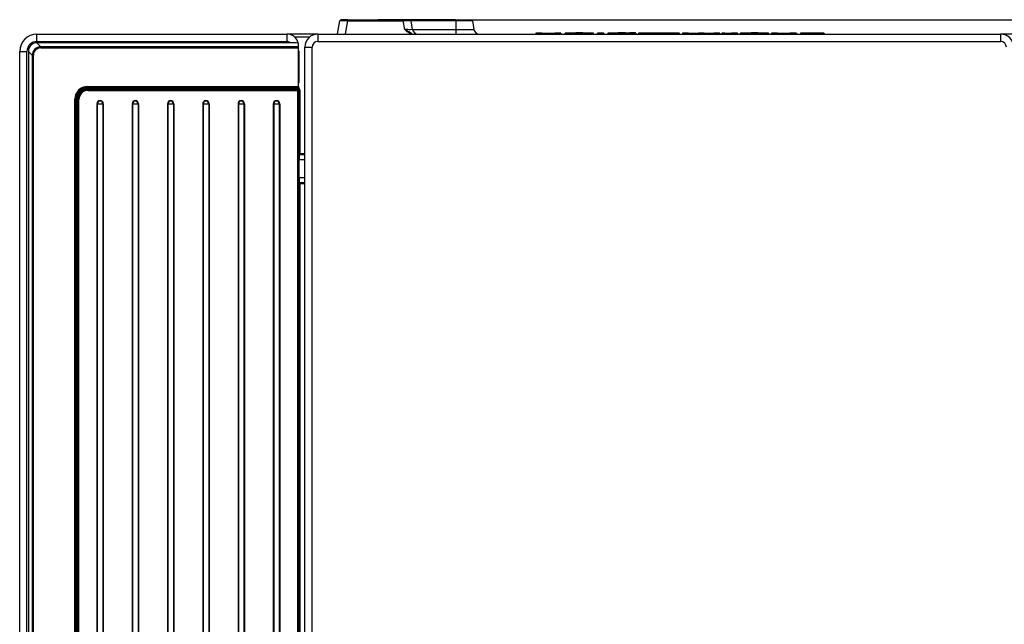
# Model space of a CAD drawing. Header units: millimetres. Extents: x 0 to 592, y 0 to 418.
# Tile 5 of 44: x 87 to 156, y 162 to 204. Entities that reach past the tile are written whole.
import ezdxf
from ezdxf.enums import TextEntityAlignment as Align

# ---------------------------------------------------------------- set-up
doc = ezdxf.new("R2010")
doc.units = ezdxf.units.MM
doc.layers.add('140.967_BW4NEO_C', color=7, linetype='Continuous')
doc.layers.add('Standard', color=7, linetype='Continuous')
doc.styles.add('SEACAD_Arial', font='arial.ttf')
doc.dimstyles.new('ISO', dxfattribs={"dimtxt": 3, "dimasz": 3, "dimexe": 1.5, "dimexo": 0, "dimgap": 0.75, "dimtad": 1, "dimdec": 0, "dimlfac": 5, "dimtxsty": 'SEACAD_Arial', "dimblk1": '_SE_FILLED', "dimblk2": '_SE_FILLED', "dimsah": 1, "dimcen": 1.5, "dimazin": 0, "dimtfac": 0.7, "dimtdec": 3, "dimtmove": 0, "dimatfit": 3, "dimfxl": 1, "dimarcsym": 0})

# ---------------------------------------------------------------- blocks, each defined once
blk = doc.blocks.new('SE2')
at = {"layer": '140.967_BW4NEO_C', "color": 7, "linetype": 'Continuous'}
for p, q in [((109.469, 202.983), (109.627, 203.879)), ((110.168, 203.962), (109.725, 203.962)), ((110.01, 202.983), (110.168, 203.879)), ((110.168, 203.962), (114.029, 203.962)), ((110.168, 203.962), (110.168, 203.879)), ((110.168, 203.879), (114.029, 203.879)), ((117.682, 203.962), (112.264, 203.962)), ((112.264, 203.962), (112.264, 203.962)), ((114.029, 203.962), (114.029, 203.879)), ((114.472, 203.962), (114.029, 203.962)), ((114.133, 203.293), (114.029, 203.879)), ((117.682, 203.88), (114.571, 203.88)), ((114.674, 203.293), (114.571, 203.879)), ((117.682, 203.962), (118.724, 203.962)), ((117.682, 203.962), (117.682, 203.88)), ((118.823, 203.88), (117.682, 203.88)), ((117.682, 203.88), (117.682, 203.293)), ((118.823, 203.88), (118.926, 203.293)), ((114.6, 203.018), (114.133, 203.293)), ((114.674, 203.293), (117.682, 203.293)), ((117.682, 203.293), (118.926, 203.293)), ((117.682, 203.293), (117.682, 202.962)), ((123.241, 203.017), (123.238, 202.962)), ((123.241, 203.017), (123.241, 203.008)), ((123.655, 203.036), (123.261, 203.036)), ((123.261, 203.036), (123.261, 203.027)), ((123.655, 203.027), (123.655, 203.036)), ((124.952, 203.036), (124.558, 203.036)), ((124.558, 203.036), (124.558, 203.027)), ((124.952, 203.027), (124.952, 203.036)), ((124.972, 203.008), (124.972, 203.017)), ((124.972, 203.017), (124.975, 202.962)), ((125.255, 202.962), (125.258, 203.017)), ((125.258, 203.009), (125.258, 203.017)), ((125.672, 203.036), (125.278, 203.036)), ((125.278, 203.036), (125.278, 203.028)), ((125.672, 203.028), (125.672, 203.036)), ((125.902, 203.036), (125.902, 203.032)), ((127.512, 202.962), (127.515, 203.017)), ((127.515, 202.993), (127.515, 203.017)), ((127.929, 203.036), (127.535, 203.036)), ((127.535, 203.036), (127.535, 203.012)), ((127.929, 203.012), (127.929, 203.036)), ((127.949, 203.017), (127.949, 202.993)), ((127.952, 202.962), (127.949, 203.017)), ((129.522, 203.032), (129.522, 203.036)), ((130.146, 203.044), (129.752, 203.044)), ((129.752, 203.044), (129.752, 203.028)), ((130.146, 203.028), (130.146, 203.044)), ((130.166, 203.009), (130.166, 203.025)), ((130.166, 203.025), (130.169, 202.962)), ((130.353, 203.014), (130.35, 202.962)), ((130.353, 203.014), (130.353, 203.009)), ((131.335, 203.024), (130.373, 203.033)), ((130.373, 203.033), (130.373, 203.028)), ((130.373, 203.028), (131.065, 203.022)), ((130.812, 203.031), (131.14, 203.028)), ((131.423, 203.028), (131.423, 203.029)), ((131.463, 203.029), (131.658, 203.029)), ((131.658, 203.027), (131.463, 203.027)), ((131.658, 203.029), (131.658, 203.031)), ((131.658, 203.026), (131.658, 203.027)), ((131.858, 203.025), (131.698, 203.025)), ((131.699, 203.031), (131.858, 203.031)), ((131.898, 203.031), (131.898, 203.029)), ((131.898, 203.029), (132.093, 203.029)), ((131.898, 203.027), (131.898, 203.026)), ((132.093, 203.027), (131.898, 203.027)), ((132.133, 203.029), (132.133, 203.028)), ((132.213, 203.032), (133.175, 203.024)), ((132.737, 203.025), (132.409, 203.028)), ((133.175, 203.029), (132.484, 203.035)), ((133.175, 203.024), (133.175, 203.029)), ((133.418, 203.017), (133.415, 202.962)), ((133.418, 203.017), (133.418, 203.007)), ((133.831, 203.036), (133.438, 203.036)), ((133.438, 203.036), (133.438, 203.026)), ((133.831, 203.026), (133.831, 203.036)), ((134.908, 203.036), (134.515, 203.036)), ((134.515, 203.036), (134.515, 203.026)), ((134.908, 203.026), (134.908, 203.036)), ((135.985, 203.036), (135.592, 203.036)), ((135.592, 203.036), (135.592, 203.026)), ((135.985, 203.026), (135.985, 203.036)), ((136.004, 203.007), (136.004, 203.017)), ((136.004, 203.017), (136.007, 202.962)), ((136.36, 203.023), (136.163, 203.023)), ((136.163, 203.023), (136.163, 203.02)), ((136.163, 203.02), (136.36, 203.02)), ((136.163, 203.02), (136.163, 203)), ((136.36, 203.02), (136.36, 203)), ((137.205, 203.036), (136.811, 203.036)), ((136.811, 203.036), (136.811, 203.027)), ((137.205, 203.027), (137.205, 203.036)), ((137.225, 203.008), (137.225, 203.017)), ((137.225, 203.017), (137.228, 202.962)), ((138.618, 203.03), (137.443, 203.03)), ((137.443, 203.03), (137.443, 203.028)), ((137.807, 203.035), (138.059, 203.032)), ((137.934, 203.026), (138.618, 203.026)), ((137.934, 203.026), (137.934, 203.026)), ((138.618, 203.026), (138.618, 203.03)), ((139.597, 202.962), (139.6, 203.017)), ((139.6, 203.008), (139.6, 203.017)), ((140.014, 203.036), (139.62, 203.036)), ((139.62, 203.036), (139.62, 203.027)), ((140.014, 203.027), (140.014, 203.036)), ((141.311, 203.036), (140.917, 203.036)), ((140.917, 203.036), (140.917, 203.027)), ((140.917, 203.02), (140.917, 203.012)), ((141.311, 203.012), (141.311, 203.036)), ((141.331, 203.017), (141.331, 202.993)), ((141.334, 202.962), (141.331, 203.017)), ((142.099, 203.023), (141.625, 203.023)), ((141.625, 203.023), (141.625, 203.02)), ((141.625, 203.02), (142.099, 203.02)), ((141.625, 203.02), (141.625, 203)), ((141.904, 203.036), (141.706, 203.036)), ((141.706, 203.036), (141.706, 203.033)), ((141.706, 203.033), (141.901, 203.033)), ((141.706, 203.033), (141.706, 203.023)), ((141.901, 203.033), (141.901, 203.023)), ((142.099, 203.02), (142.099, 203)), ((142.139, 203.031), (142.139, 203.023)), ((142.139, 203.019), (142.139, 203.012)), ((142.533, 203.023), (142.533, 203.031)), ((142.533, 203.012), (142.533, 203.019)), ((143.22, 203.023), (142.573, 203.023)), ((142.573, 203.02), (143.22, 203.02)), ((142.573, 203), (142.573, 203.02)), ((143.22, 203.02), (143.22, 203.023)), ((143.22, 203), (143.22, 203.02)), ((88.87, 202.09), (88.598, 202.362)), ((106.167, 202.362), (88.598, 202.362)), ((88.599, 202.962), (105.959, 202.962)), ((88.599, 202.447), (88.599, 202.962)), ((88.599, 202.447), (105.959, 202.447)), ((108.099, 202.962), (105.959, 202.962)), ((105.959, 202.447), (105.959, 202.962)), ((108.035, 202.952), (106.027, 202.952)), ((107.517, 202.746), (106.489, 202.746)), ((108.099, 202.962), (108.099, 202.447)), ((108.099, 202.962), (155.499, 202.962)), ((108.099, 202.447), (155.499, 202.447)), ((110.01, 202.976), (110.01, 202.983)), ((114.584, 202.983), (114.584, 202.976)), ((123.241, 203.008), (123.239, 202.962)), ((124.972, 203.008), (124.974, 202.962)), ((125.258, 203.009), (125.255, 202.962)), ((127.246, 202.962), (127.243, 203.012)), ((127.513, 202.962), (127.515, 202.993)), ((127.533, 202.962), (127.535, 202.992)), ((127.535, 203.012), (127.929, 203.012)), ((127.535, 202.992), (127.535, 203.012)), ((127.929, 202.992), (127.535, 202.992)), ((127.929, 202.992), (127.929, 203.012)), ((127.931, 202.962), (127.929, 202.992)), ((127.951, 202.962), (127.949, 202.993)), ((128.207, 203.012), (128.205, 202.962)), ((130.166, 203.009), (130.169, 202.962)), ((130.353, 203.009), (130.35, 202.962)), ((130.359, 203.008), (130.356, 202.962)), ((130.359, 203.008), (131.051, 203.002)), ((131.051, 203.002), (131.049, 202.962)), ((133.161, 203.004), (132.756, 203.008)), ((133.163, 202.962), (133.161, 203.004)), ((133.195, 203.01), (133.195, 203.005)), ((133.198, 202.962), (133.195, 203.01)), ((133.198, 202.962), (133.195, 203.005)), ((133.418, 203.007), (133.416, 202.962)), ((136.004, 203.007), (136.007, 202.962)), ((136.143, 203.004), (136.14, 202.962)), ((136.143, 203.001), (136.141, 202.962)), ((136.143, 203.004), (136.143, 203.001)), ((136.163, 203), (136.161, 202.962)), ((136.163, 203), (136.36, 203)), ((136.36, 203), (136.36, 202.962)), ((137.225, 203.008), (137.228, 202.962)), ((137.423, 203.011), (137.421, 202.962)), ((137.423, 203.009), (137.421, 202.962)), ((137.423, 203.011), (137.423, 203.009)), ((139.4, 202.962), (139.397, 203.012)), ((139.6, 203.008), (139.598, 202.962)), ((140.895, 202.962), (140.897, 202.993)), ((140.897, 202.993), (140.897, 203.001)), ((140.915, 202.962), (140.917, 202.992)), ((140.917, 203.012), (141.311, 203.012)), ((140.917, 203.012), (140.917, 202.992)), ((141.311, 202.992), (140.917, 202.992)), ((141.311, 202.992), (141.311, 203.012)), ((141.313, 202.962), (141.311, 202.992)), ((141.333, 202.962), (141.331, 202.993)), ((141.605, 203.004), (141.603, 202.962)), ((141.605, 203.001), (141.603, 202.962)), ((141.605, 203.004), (141.605, 203.001)), ((141.625, 203), (141.623, 202.962)), ((141.625, 203), (142.099, 203)), ((142.099, 203), (142.097, 202.962)), ((142.119, 203), (142.117, 202.962)), ((142.119, 202.993), (142.117, 202.962)), ((142.119, 203), (142.119, 202.993)), ((142.139, 202.992), (142.137, 202.962)), ((142.139, 203.012), (142.533, 203.012)), ((142.139, 202.992), (142.139, 203.012)), ((142.139, 202.992), (142.533, 202.992)), ((142.533, 202.992), (142.533, 203.012)), ((142.533, 202.992), (142.534, 202.962)), ((142.553, 202.993), (142.553, 203)), ((142.553, 203), (142.555, 202.962)), ((142.553, 202.993), (142.555, 202.962)), ((142.573, 203), (143.22, 203)), ((142.573, 203), (142.575, 202.962)), ((143.22, 203), (143.222, 202.962)), ((143.24, 203.001), (143.24, 203.004)), ((143.24, 203.004), (143.242, 202.962)), ((143.24, 203.001), (143.242, 202.962)), ((155.499, 202.962), (155.499, 202.447)), ((157.639, 202.962), (155.499, 202.962)), ((157.57, 202.952), (155.562, 202.952)), ((87.399, 108.762), (87.399, 201.762)), ((87.899, 108.747), (87.899, 201.747)), ((87.999, 201.763), (87.999, 108.842)), ((88.271, 201.49), (87.999, 201.763)), ((106.759, 202.09), (88.87, 202.09)), ((88.87, 202.09), (88.87, 202.013)), ((88.87, 202.013), (106.759, 202.013)), ((106.759, 202.09), (106.759, 202.162)), ((106.759, 202.013), (106.759, 202.09)), ((106.759, 199.322), (106.759, 202.013)), ((106.759, 201.748), (106.799, 201.748)), ((106.799, 199.622), (106.799, 201.762)), ((107.199, 108.762), (107.199, 202.062)), ((107.699, 108.747), (107.699, 202.047)), ((88.271, 201.49), (88.271, 109.114)), ((88.351, 109.116), (88.351, 201.493)), ((106.799, 199.776), (106.759, 199.776)), ((106.799, 199.642), (106.759, 199.642)), ((92.099, 199.322), (92.099, 199.245)), ((92.099, 199.322), (106.759, 199.322)), ((92.099, 199.231), (92.099, 199.245)), ((92.099, 199.245), (106.759, 199.245)), ((92.099, 199.231), (106.399, 199.231)), ((92.102, 199.221), (92.102, 199.159)), ((106.736, 199.221), (92.102, 199.221)), ((106.736, 199.159), (92.102, 199.159)), ((92.145, 199.116), (92.102, 199.159)), ((106.693, 199.116), (92.145, 199.116)), ((92.145, 199.055), (92.145, 199.116)), ((92.145, 199.055), (106.693, 199.055)), ((106.399, 199.231), (106.406, 199.224)), ((106.406, 199.224), (106.759, 199.224)), ((106.693, 199.116), (106.736, 199.159)), ((106.693, 199.116), (106.693, 199.055)), ((106.693, 199.055), (106.693, 116.423)), ((106.736, 199.221), (106.736, 199.159)), ((106.753, 199.056), (106.796, 199.099)), ((106.753, 116.425), (106.753, 199.056)), ((106.759, 199.322), (106.759, 199.245)), ((106.759, 199.224), (106.759, 199.245)), ((106.796, 199.099), (106.796, 194.645)), ((106.856, 199.101), (106.856, 194.669)), ((91.236, 117.016), (91.236, 198.461)), ((91.316, 117.018), (91.316, 198.463)), ((91.316, 198.463), (91.33, 198.463)), ((91.33, 197.766), (91.33, 198.463)), ((91.342, 198.462), (91.342, 197.879)), ((91.445, 198.417), (91.402, 198.46)), ((91.402, 198.46), (91.402, 197.872)), ((91.445, 198.417), (91.445, 117.064)), ((91.505, 117.062), (91.505, 198.416)), ((91.342, 197.879), (91.33, 197.879)), ((91.331, 197.762), (91.33, 197.766)), ((91.331, 197.762), (91.416, 197.762)), ((91.331, 197.762), (91.331, 195.683)), ((91.412, 197.847), (91.402, 197.872)), ((91.416, 195.755), (91.416, 197.765)), ((92.756, 198.128), (92.756, 117.427)), ((92.787, 198.127), (92.787, 117.427)), ((93.17, 198.127), (93.17, 117.427)), ((93.201, 198.128), (93.201, 117.427)), ((95.206, 198.128), (95.206, 117.427)), ((95.237, 198.127), (95.237, 117.427)), ((95.62, 198.127), (95.62, 117.427)), ((95.651, 198.128), (95.651, 117.427)), ((97.656, 198.128), (97.656, 117.427)), ((97.687, 198.127), (97.687, 117.427)), ((98.07, 198.127), (98.07, 117.427)), ((98.101, 198.128), (98.101, 117.427)), ((100.106, 198.128), (100.106, 117.427)), ((100.137, 198.127), (100.137, 117.427)), ((100.52, 198.127), (100.52, 117.427)), ((100.551, 198.128), (100.551, 117.427)), ((102.556, 198.128), (102.556, 117.427)), ((102.587, 198.127), (102.587, 117.427)), ((102.97, 198.127), (102.97, 117.427)), ((103.001, 198.128), (103.001, 117.427)), ((105.006, 198.128), (105.006, 117.427)), ((105.037, 198.127), (105.037, 117.427)), ((105.42, 198.127), (105.42, 117.427)), ((105.451, 198.128), (105.451, 117.427)), ((91.331, 177.942), (91.331, 195.683)), ((91.331, 195.645), (91.342, 195.645)), ((91.342, 195.645), (91.342, 177.979)), ((91.402, 195.652), (91.413, 195.678)), ((91.402, 195.652), (91.402, 177.972)), ((91.416, 195.762), (91.411, 195.762)), ((106.781, 192.993), (106.781, 194.231)), ((106.796, 194.645), (106.792, 194.601)), ((107.199, 194.231), (106.801, 194.231)), ((106.801, 192.993), (106.801, 194.231)), ((106.816, 194.628), (106.812, 194.584)), ((107.199, 194.584), (106.812, 194.584)), ((106.856, 194.651), (106.856, 194.669)), ((106.856, 194.669), (107.199, 194.669)), ((106.856, 194.651), (107.199, 194.651)), ((107.199, 192.993), (106.801, 192.993)), ((106.792, 192.636), (106.796, 192.596)), ((106.796, 192.596), (106.796, 159.645)), ((107.199, 192.653), (106.812, 192.653)), ((106.812, 192.653), (106.816, 192.614)), ((107.199, 192.593), (106.856, 192.593)), ((106.856, 192.576), (106.856, 192.593)), ((107.199, 192.576), (106.856, 192.576)), ((106.856, 192.576), (106.856, 159.669)), ((91.342, 177.979), (91.331, 177.979)), ((91.331, 177.942), (91.331, 175.783)), ((91.412, 177.947), (91.402, 177.972)), ((91.41, 177.862), (91.416, 177.862)), ((91.416, 175.855), (91.416, 177.865)), ((91.331, 158.042), (91.331, 175.783)), ((91.331, 175.745), (91.342, 175.745)), ((91.342, 175.745), (91.342, 158.079)), ((91.402, 175.752), (91.413, 175.778)), ((91.402, 175.752), (91.402, 158.072)), ((91.416, 175.862), (91.411, 175.862))]:
    blk.add_line(p, q, dxfattribs=at)
for centre, radius, start, end in [((109.725, 203.862), 0.1, 90, 170), ((109.897, 199.431), 4.456, 86.51574, 93.48426), ((111.221, 203.862), 0.1, 90, 94.74464), ((114.3, 199.431), 4.456, 86.51574, 93.48426), ((114.472, 203.862), 0.1, 10, 90), ((118.724, 203.862), 0.1, 10, 90), ((115.224, 204.4), 1.555, 225.43406, 245.71356), ((115.068, 203.362), 0.4, 190, 270), ((119.32, 203.362), 0.4, 190, 270), ((123.261, 203.016), 0.02, 90, 176.99806), ((123.261, 203.016), 0.02, 90, 176.99577), ((123.261, 203.007), 0.02, 90, 176.99806), ((124.106, 246.072), 43.053, 268.87477, 271.12523), ((124.106, 225.999), 22.977, 268.87473, 271.12527), ((124.952, 203.016), 0.02, 3.00194, 90), ((124.952, 203.016), 0.02, 3.00423, 90), ((124.952, 203.007), 0.02, 3.00194, 90), ((125.278, 203.016), 0.02, 90, 176.99806), ((125.278, 203.016), 0.02, 90, 176.99577), ((125.278, 203.008), 0.02, 90, 176.99806), ((126.258, 166.814), 36.209, 88.45728, 91.58206), ((126.251, 166.264), 36.777, 88.48456, 91.51577), ((126.256, 181.227), 21.808, 88.46734, 91.53348), ((127.535, 203.016), 0.02, 90, 176.99806), ((127.535, 203.016), 0.02, 90, 176.99577), ((127.929, 203.016), 0.02, 3.00194, 90), ((127.929, 203.016), 0.02, 3.00423, 90), ((129.18, 167.387), 35.636, 88.41361, 91.54709), ((129.186, 166.857), 36.184, 88.48022, 91.51952), ((129.188, 181.84), 21.196, 88.47518, 91.52393), ((130.146, 203.024), 0.02, 3.00194, 90), ((130.146, 203.024), 0.02, 3.00423, 90), ((130.146, 203.008), 0.02, 3.00194, 90), ((130.373, 203.013), 0.02, 90, 176.99806), ((130.373, 203.013), 0.02, 89.50103, 176.99383), ((130.373, 203.008), 0.02, 90, 176.99806), ((131.81, 126.506), 76.532, 89.49555, 90.74724), ((131.796, 169.876), 33.159, 89.27954, 91.13537), ((131.14, 203.008), 0.02, 60.63378, 75.54336), ((131.752, 236.191), 33.17, 269.27982, 271.13509), ((131.454, 201.81), 1.22, 89.55925, 91.43949), ((131.834, 170.134), 32.899, 89.50149, 90.03023), ((131.867, 204.234), 1.209, 269.5562, 271.4462), ((132.103, 204.236), 1.209, 269.5562, 271.4462), ((132.409, 203.008), 0.02, 89.501, 91.6646), ((133.175, 203.009), 0.02, 3.00194, 90), ((133.175, 203.004), 0.02, 3.00194, 90), ((133.175, 203.009), 0.02, 3.00343, 89.50118), ((133.438, 203.016), 0.02, 90, 176.99806), ((133.438, 203.016), 0.02, 90, 176.99577), ((133.438, 203.006), 0.02, 90, 176.99806), ((134.214, 243.326), 40.308, 268.89668, 270.66788), ((134.173, 220.439), 17.417, 268.87472, 271.12528), ((135.208, 243.358), 40.34, 269.33267, 271.10271), ((135.25, 220.439), 17.417, 268.87472, 271.12528), ((135.985, 203.016), 0.02, 3.00194, 90), ((135.985, 203.016), 0.02, 3.00423, 90), ((135.985, 203.006), 0.02, 3.00194, 90), ((136.163, 203.003), 0.02, 90, 176.99806), ((136.163, 203.003), 0.02, 90, 176.99577), ((136.163, 203), 0.02, 90, 176.99806), ((136.571, 227.226), 24.207, 269.49943, 271.50056), ((136.473, 215.953), 12.93, 269.5005, 271.49953), ((137.205, 203.016), 0.02, 3.00194, 90), ((137.205, 203.016), 0.02, 3.00423, 90), ((137.205, 203.007), 0.02, 3.00194, 90), ((137.443, 203.01), 0.02, 90, 176.99806), ((137.443, 203.01), 0.02, 90, 176.99577), ((137.443, 203.008), 0.02, 90, 176.99806), ((138.415, 168.367), 34.656, 88.37735, 91.64073), ((138.41, 167.214), 35.827, 88.454, 91.54676), ((138.463, 191.142), 11.898, 87.51036, 92.72426), ((139.62, 203.016), 0.02, 90, 176.99806), ((139.62, 203.016), 0.02, 90, 176.99577), ((139.62, 203.007), 0.02, 90, 176.99806), ((140.45, 242.694), 39.676, 268.80184, 270.58983), ((140.466, 225.997), 22.974, 268.87473, 271.12527), ((140.877, 201.004), 2.016, 88.86665, 90.52666), ((140.917, 203), 0.02, 90, 176.92029), ((141.311, 203.016), 0.02, 3.00194, 90), ((141.311, 203.016), 0.02, 3.00423, 90), ((141.625, 203.003), 0.02, 90, 176.99806), ((141.625, 203.003), 0.02, 90, 176.99577), ((141.625, 203), 0.02, 90, 176.99806), ((141.706, 203.016), 0.02, 90, 160.12397), ((141.706, 203.016), 0.02, 90, 160.12427), ((141.706, 203.013), 0.02, 90, 149.2048), ((141.96, 196.228), 6.805, 88.49931, 90.50065), ((142.061, 184.998), 18.039, 88.50054, 90.49948), ((142.139, 202.999), 0.02, 90, 176.99806), ((142.139, 203.011), 0.02, 90, 141.73838), ((142.139, 203.003), 0.02, 90, 96.07519), ((142.533, 203.011), 0.02, 38.17962, 90), ((142.533, 203.003), 0.02, 83.92447, 90), ((142.533, 202.999), 0.02, 3.00194, 90), ((143.22, 203.003), 0.02, 3.00194, 90), ((143.22, 203.003), 0.02, 3.00423, 90), ((143.22, 203), 0.02, 3.00194, 90), ((88.599, 201.762), 1.2, 90, 180), ((88.599, 201.747), 0.7, 90, 180), ((105.959, 202.162), 0.8, 13.17834, 90), ((105.959, 202.147), 0.3, 45.98266, 90), ((106.333, 198.48), 3.886, 84.02048, 92.44252), ((105.959, 202.162), 0.8, 0, 13.17834), ((108.099, 202.062), 0.9, 90, 180), ((108.099, 202.047), 0.4, 90, 180), ((109.518, 202.975), 0.05, 170, 178.5), ((127.535, 202.992), 0.02, 90, 176.99806), ((127.929, 202.992), 0.02, 3.00194, 90), ((131.72, 283.165), 80.165, 269.52153, 270.7402), ((134.219, 241.345), 38.346, 268.80338, 270.71539), ((134.711, 202.602), 0.4, 88.04746, 91.95269), ((135.204, 241.351), 38.352, 269.28459, 271.19658), ((136.568, 226.557), 23.558, 269.49382, 271.59866), ((140.445, 239.397), 36.399, 268.67035, 270.66526), ((140.885, 202.82), 0.181, 86.35604, 95.5961), ((140.917, 202.992), 0.02, 90, 176.99806), ((141.311, 202.992), 0.02, 3.00194, 90), ((142.115, 202.764), 0.236, 89.06511, 93.9296), ((142.139, 202.992), 0.02, 90, 176.99806), ((142.533, 202.992), 0.02, 3.00194, 90), ((142.557, 202.762), 0.238, 86.08855, 90.91674), ((155.499, 202.062), 0.9, 0, 90), ((155.499, 202.047), 0.4, 0, 90), ((88.87, 201.491), 0.599, 90.01472, 180.03149), ((88.87, 201.493), 0.519, 90.00051, 180.0625), ((92.098, 198.46), 0.862, 89.95151, 179.97018), ((92.098, 198.463), 0.782, 89.95131, 179.96828), ((92.098, 198.463), 0.768, 89.94751, 179.96561), ((92.101, 198.46), 0.699, 89.9184, 179.97082), ((92.144, 198.417), 0.7, 89.96119, 179.96046), ((92.144, 198.415), 0.64, 89.94164, 179.96379), ((106.734, 199.098), 0.0617, 1.72451, 88.55919), ((111.411, 194.264), 4.611, 176.01888, 180.40311), ((110.912, 192.956), 4.111, 179.48437, 184.22607)]:
    blk.add_arc(centre, radius, start, end, dxfattribs=at)
for centre, major_axis, ratio, start_param, end_param in [((114.584, 202.975), (0.0177, 0.0468), 0.009281, 0.403435, 1.546317), ((114.584, 202.975), (0.0189, 0.0463), 0.066363, 0.40436, 1.409273), ((130.373, 203.008), (0.0002, 0.02), 0.706257, 0.012327, 1.555464), ((130.812, 203.011), (0.0005, -0.02), 0.952378, 3.11297, 3.611017), ((130.812, 203.011), (0.0002, 0.02), 0.706316, 0.012328, 0.50379), ((131.065, 203.002), (0.0002, 0.02), 0.706247, 0.012341, 1.555479), ((131.777, 203.028), (-1.008, 0), 0.008727, 0.786887, 2.831097), ((131.14, 203.008), (0.0002, 0.02), 0.706316, 0.012328, 0.503828), ((131.14, 203.008), (-0.005, -0.0194), 0.99939, 2.881293, 3.394056), ((131.699, 203.031), (-0.0401, 0), 0.008716, 4.713303, 6.283185), ((131.858, 203.031), (-0.0401, 0), 0.008716, 3.141593, 4.711475), ((132.093, 203.029), (-0.0401, 0), 0.008716, 3.141593, 4.711475), ((132.737, 203.005), (-0.0005, 0.02), 0.952386, 4.725508, 6.25456), ((133.175, 203.004), (0.0002, 0.02), 0.706422, 0.01233, 1.555461), ((134.711, 203.021), (-0.0412, 0), 0.008727, 3.989355, 5.435327), ((134.684, 203.001), (-0.0002, 0.02), 0.680959, 4.72728, 6.271269), ((134.738, 203.001), (0.0002, 0.02), 0.68103, 0.011918, 1.555904), ((137.807, 203.015), (0.0002, 0.02), 0.769202, 0.013657, 0.720877), ((137.928, 203.026), (0.0338, 0.0001), 0.009302, 1.401469, 3.605712), ((137.898, 203.006), (-0.0003, -0.02), 0.894586, 3.131901, 3.161121), ((140.858, 203), (-0.0001, 0.02), 0.460202, 4.723932, 6.273356), ((142.099, 203.023), (0.0401, 0), 0.008748, 4.716954, 6.283185), ((142.099, 203.019), (-0.0401, 0), 0.008716, 3.141593, 4.711475), ((142.573, 203.023), (0.0401, 0), 0.008748, 3.141593, 4.707824), ((142.573, 203.019), (-0.0401, 0), 0.008716, 4.713303, 6.283185), ((88.599, 201.761), (0.321, -0.508), 0.997439, 2.578984, 4.147464), ((127.535, 202.992), (-0.02, 0.001), 0.008715, 4.712846, 6.282728), ((127.929, 202.992), (0.02, 0.001), 0.008715, 0.000457, 1.570339), ((130.373, 203.008), (-0.02, 0.001), 0.021931, 0.000457, 0.786723), ((133.175, 203.004), (0.02, 0.001), 0.082255, 0.000459, 2.351932), ((136.163, 203), (-0.02, 0.001), 0.008715, 4.712846, 6.282728), ((140.917, 202.992), (-0.02, 0.001), 0.008715, 4.712846, 6.282728), ((141.311, 202.992), (0.02, 0.001), 0.008715, 0.000457, 1.570339), ((141.625, 203), (-0.02, 0.001), 0.008715, 4.712846, 6.282728), ((142.139, 202.992), (-0.02, 0.001), 0.008715, 4.712846, 6.282728), ((142.533, 202.992), (0.02, 0.001), 0.008715, 0.000457, 1.570339), ((143.22, 203), (0.02, 0.001), 0.008715, 0.000457, 1.570339), ((87.899, 201.762), (0.5, 0), 0.031478, 3.141593, 4.712389), ((106.739, 201.762), (0.0598, -0.005), 0.999164, 0.083352, 1.314069), ((107.699, 202.062), (-0.5, 0), 0.031478, 0, 1.570796), ((88.351, 201.49), (-0.08, 0), 0.031478, 4.712389, 6.248261), ((106.739, 199.622), (-0.0307, 0.0517), 0.998282, 2.94555, 4.176267), ((92.103, 198.461), (0.729, -0.219), 0.998022, 1.863821, 3.234922), ((106.693, 199.057), (0.0424, -0.0425), 0.99726, 0.785945, 2.355648), ((106.693, 199.057), (0.06, 0), 0.031478, 4.712389, 6.230799), ((106.736, 199.101), (-0.115, -0.035), 0.998022, 2.849662, 4.419365), ((106.856, 199.099), (-0.06, 0), 0.031478, 4.712389, 6.230799), ((91.236, 198.463), (0.08, 0), 0.031478, 4.712394, 6.256997), ((91.342, 198.46), (0.06, 0), 0.031478, 0.052386, 1.570796), ((91.505, 198.417), (-0.06, 0), 0.031478, 0.052386, 1.570796), ((92.979, 198.128), (-0.222, 0), 0.999504, 3.141593, 6.283185), ((92.979, 198.127), (-0.192, 0), 0.999504, 3.141593, 6.283185), ((95.429, 198.128), (-0.222, 0), 0.999504, 3.141593, 6.283185), ((95.429, 198.127), (-0.192, 0), 0.999504, 3.141593, 6.283185), ((97.879, 198.128), (-0.222, 0), 0.999504, 3.141593, 6.283185), ((97.879, 198.127), (-0.192, 0), 0.999504, 3.141593, 6.283185), ((100.329, 198.128), (-0.222, 0), 0.999504, 3.141593, 6.283185), ((100.329, 198.127), (-0.192, 0), 0.999504, 3.141593, 6.283185), ((102.779, 198.128), (-0.222, 0), 0.999504, 3.141593, 6.283185), ((102.779, 198.127), (-0.192, 0), 0.999504, 3.141593, 6.283185), ((105.229, 198.128), (-0.222, 0), 0.999504, 3.141593, 6.283185), ((105.229, 198.127), (-0.192, 0), 0.999504, 3.141593, 6.283185), ((91.342, 197.872), (0.06, 0), 0.122372, 0.052386, 1.570796), ((91.412, 197.768), (0.0001, -0.08), 0.052408, 1.539227, 3.019333), ((92.756, 198.126), (0.06, 0), 0.031478, 1.034331, 1.570796), ((92.979, 198.137), (0.375, 0), 0.031478, 4.175923, 5.248855), ((93.201, 198.126), (-0.06, 0), 0.031478, 4.712389, 5.248855), ((95.206, 198.126), (0.06, 0), 0.031478, 1.034331, 1.570796), ((95.429, 198.137), (0.375, 0), 0.031478, 4.175923, 5.248855), ((95.651, 198.126), (0.06, 0), 0.031478, 1.570796, 2.107262), ((97.656, 198.126), (0.06, 0), 0.031478, 1.034331, 1.570796), ((97.879, 198.137), (0.375, 0), 0.031478, 4.175923, 5.248855), ((98.101, 198.126), (0.06, 0), 0.031478, 1.570796, 2.107262), ((100.106, 198.126), (0.06, 0), 0.031478, 1.034331, 1.570796), ((100.329, 198.137), (0.375, 0), 0.031478, 4.175923, 5.248855), ((100.551, 198.126), (0.06, 0), 0.031478, 1.570796, 2.107262), ((102.556, 198.126), (0.06, 0), 0.031478, 1.034331, 1.570796), ((102.779, 198.137), (0.375, 0), 0.031478, 4.175923, 5.248855), ((103.001, 198.126), (0.06, 0), 0.031478, 1.570796, 2.107262), ((105.006, 198.126), (0.06, 0), 0.031478, 1.034331, 1.570796), ((105.229, 198.137), (0.375, 0), 0.031478, 4.175923, 5.248855), ((105.451, 198.126), (0.06, 0), 0.031478, 1.570796, 2.107262), ((91.412, 195.682), (0.066, -0.0468), 0.988368, 2.193309, 3.753063), ((91.342, 195.653), (0.06, 0), 0.123322, 4.712389, 6.230799), ((91.412, 195.758), (0.0001, -0.08), 0.052408, 0.122086, 1.539227), ((106.803, 194.244), (0.001, 0.42), 0.052408, 0.555168, 1.602366), ((106.801, 194.231), (-0.02, 0), 0.031478, 4.712389, 6.230799), ((106.812, 194.601), (-0.0199, 0.0017), 0.848983, 0.099205, 1.643817), ((106.816, 194.645), (-0.0199, 0.0017), 0.848983, 0.099205, 1.643817), ((106.801, 192.992), (-0.02, 0), 0.031478, 4.712389, 6.230799), ((106.803, 193.006), (-0.001, -0.42), 0.052408, 4.743959, 5.791156), ((106.812, 192.636), (-0.0199, -0.0019), 0.880428, 4.627976, 6.172589), ((106.816, 192.596), (-0.0199, -0.0019), 0.880428, 4.627976, 6.172589), ((91.412, 177.943), (0.0515, 0.0632), 0.98112, 2.263383, 3.815517), ((91.342, 177.972), (0.06, 0), 0.122372, 0.052386, 1.570796), ((91.412, 177.868), (0.0001, -0.08), 0.052408, 1.539227, 3.019333), ((91.412, 175.782), (0.066, -0.0468), 0.988368, 2.193309, 3.753063), ((91.342, 175.753), (-0.06, 0), 0.123322, 1.570796, 3.089207), ((91.412, 175.858), (0.0001, -0.08), 0.052408, 0.122086, 1.539227)]:
    blk.add_ellipse(centre, major_axis=major_axis, ratio=ratio, start_param=start_param, end_param=end_param, dxfattribs=at)
for points, degree, knots in [([(114.674, 203.293), (114.677, 203.275), (114.564, 203.255), (114.278, 203.276), (114.133, 203.293)], 3, [0, 0, 0, 0, 0.503, 1, 1, 1, 1]), ([(131.299, 203.028), (131.298, 203.028), (131.302, 203.027), (131.319, 203.026), (131.339, 203.025), (131.343, 203.025)], 3, [0.688856, 0.688856, 0.688856, 0.688856, 0.7460023, 0.8520421, 0.8795105, 0.8795105, 0.8795105, 0.8795105]), ([(131.816, 203.032), (131.803, 203.032), (131.736, 203.033), (131.618, 203.032), (131.495, 203.032), (131.405, 203.031), (131.346, 203.03), (131.318, 203.029), (131.309, 203.029), (131.307, 203.029)], 3, [0, 0, 0, 0, 0.0340705, 0.188458, 0.2925141, 0.4029107, 0.5045983, 0.583132, 0.6146838, 0.6146838, 0.6146838, 0.6146838]), ([(132.256, 203.028), (132.257, 203.028), (132.258, 203.028), (132.258, 203.028), (132.258, 203.028), (132.258, 203.028), (132.258, 203.028), (132.258, 203.028), (132.258, 203.028), (132.258, 203.028), (132.258, 203.028), (132.258, 203.028), (132.258, 203.028), (132.258, 203.028), (132.258, 203.028), (132.258, 203.028), (132.258, 203.028), (132.257, 203.028), (132.257, 203.028), (132.254, 203.029), (132.245, 203.029), (132.23, 203.03), (132.204, 203.03), (132.168, 203.031), (132.131, 203.031), (132.12, 203.031)], 3, [0.348089, 0.348089, 0.348089, 0.348089, 0.3997897, 0.424272, 0.4319496, 0.4339145, 0.4343406, 0.4343873, 0.4344026, 0.4344088, 0.4344143, 0.4344196, 0.4344253, 0.4344391, 0.4344824, 0.4349179, 0.4358106, 0.4390818, 0.4523108, 0.5113804, 0.6251447, 0.6723397, 0.7598937, 0.9376036, 1, 1, 1, 1]), ([(132.22, 203.026), (132.22, 203.026), (132.221, 203.027), (132.225, 203.028), (132.229, 203.028), (132.232, 203.028)], 3, [0.10031602, 0.10031602, 0.10031602, 0.10031602, 0.10489598, 0.11408328, 0.16175009, 0.16175009, 0.16175009, 0.16175009]), ([(124.972, 203.008), (124.972, 203.007), (124.949, 203.006), (124.863, 203.004), (124.799, 203.003), (124.638, 203.002), (124.542, 203.001), (124.333, 203.001), (124.22, 203), (123.993, 203), (123.88, 203.001), (123.671, 203.001), (123.575, 203.002), (123.414, 203.003), (123.35, 203.004), (123.264, 203.006), (123.241, 203.007), (123.241, 203.008)], 3, [0, 0, 0, 0, 0.125, 0.125, 0.25, 0.25, 0.375, 0.375, 0.5, 0.5, 0.625, 0.625, 0.75, 0.75, 0.875, 0.875, 1, 1, 1, 1]), ([(106.796, 194.645), (106.796, 194.646), (106.797, 194.649), (106.801, 194.653), (106.805, 194.657), (106.812, 194.66), (106.818, 194.663), (106.826, 194.665), (106.833, 194.667), (106.841, 194.668), (106.848, 194.668), (106.853, 194.669), (106.856, 194.669)], 3, [0, 0, 0, 0, 0.126429, 0.246746, 0.361013, 0.469307, 0.571717, 0.668347, 0.759323, 0.844796, 0.924948, 1, 1, 1, 1]), ([(106.856, 194.651), (106.848, 194.651), (106.841, 194.649), (106.834, 194.648), (106.828, 194.644), (106.823, 194.641), (106.819, 194.637), (106.816, 194.633), (106.816, 194.628)], 2, [0, 0, 0, 0.25, 0.25, 0.5, 0.5, 0.75, 0.75, 1, 1, 1]), ([(106.856, 192.576), (106.852, 192.576), (106.845, 192.576), (106.834, 192.578), (106.823, 192.58), (106.813, 192.583), (106.804, 192.586), (106.798, 192.591), (106.796, 192.594), (106.796, 192.596)], 3, [0, 0, 0, 0, 0.108795, 0.228191, 0.358754, 0.500919, 0.655018, 0.82131, 1, 1, 1, 1]), ([(106.816, 192.614), (106.816, 192.61), (106.819, 192.606), (106.823, 192.602), (106.828, 192.599), (106.834, 192.596), (106.841, 192.595), (106.848, 192.593), (106.856, 192.593)], 2, [0, 0, 0, 0.25, 0.25, 0.5, 0.5, 0.75, 0.75, 1, 1, 1])]:
    blk.add_open_spline(points, degree=degree, knots=knots, dxfattribs=at)
for points in [[(131.779, 203.032), (131.654, 203.032), (131.404, 203.032), (131.249, 203.028), (131.403, 203.025), (131.778, 203.024), (132.152, 203.025), (132.307, 203.028), (132.153, 203.032), (131.904, 203.032), (131.779, 203.032)], [(131.463, 203.027), (131.442, 203.027), (131.423, 203.027), (131.423, 203.028)], [(131.698, 203.025), (131.677, 203.025), (131.658, 203.025), (131.658, 203.026)]]:
    blk.add_open_spline(points, degree=3, dxfattribs=at)
blk = doc.blocks.new('DMBLK19')
at = {"layer": 'Standard', "linetype": 'Continuous'}
for points in [[(215.042, 200.962), (214.542, 203.962), (214.042, 200.962)], [(215.042, 90.198), (214.042, 90.198), (214.542, 87.198)]]:
    blk.add_hatch(color=7, dxfattribs=at).paths.add_polyline_path(points)
at = {"layer": 'Standard', "color": 7, "linetype": 'Continuous'}
for p, q in [((110.168, 203.962), (216.042, 203.962)), ((214.542, 203.962), (214.542, 87.198)), ((149.383, 87.198), (216.042, 87.198))]:
    blk.add_line(p, q, dxfattribs=at)
at = {"layer": 'Standard', "color": 7, "linetype": 'Continuous', "style": 'SEACAD_Arial'}
blk.add_text('584', height=3, rotation=90, dxfattribs=at).set_placement((210.792, 142.058), align=Align.TOP_LEFT)
blk = doc.blocks.new('_SE_FILLED')
at = {"color": 0}
blk.add_line((0, 0), (-1, 0), dxfattribs=at)
blk.add_solid([(0, 0), (-1, -0.1665), (-1, 0.1665), (0, 0)], dxfattribs=at)

msp = doc.modelspace()

# ---------------------------------------------------------------- block references
at = {"layer": 'Standard'}
msp.add_blockref('SE2', (0, 0), dxfattribs=at)

# ---------------------------------------------------------------- dimensions: what is measured, and where the dimension line sits
at = {"layer": 'Standard', "color": 7, "linetype": 'Continuous'}
dim = msp.add_linear_dim(base=(214.5422, 87.1983), p1=(109.7251, 203.962), p2=(149.3825, 87.1983), angle=90, text='\\A1;<>', dimstyle='ISO', dxfattribs=at)
dim.commit()
dim.dimension.update_dxf_attribs({"geometry": 'DMBLK19', "text_midpoint": (214.5422, 145.5801), "dimtype": 160})

doc.saveas('drawing.dxf')
